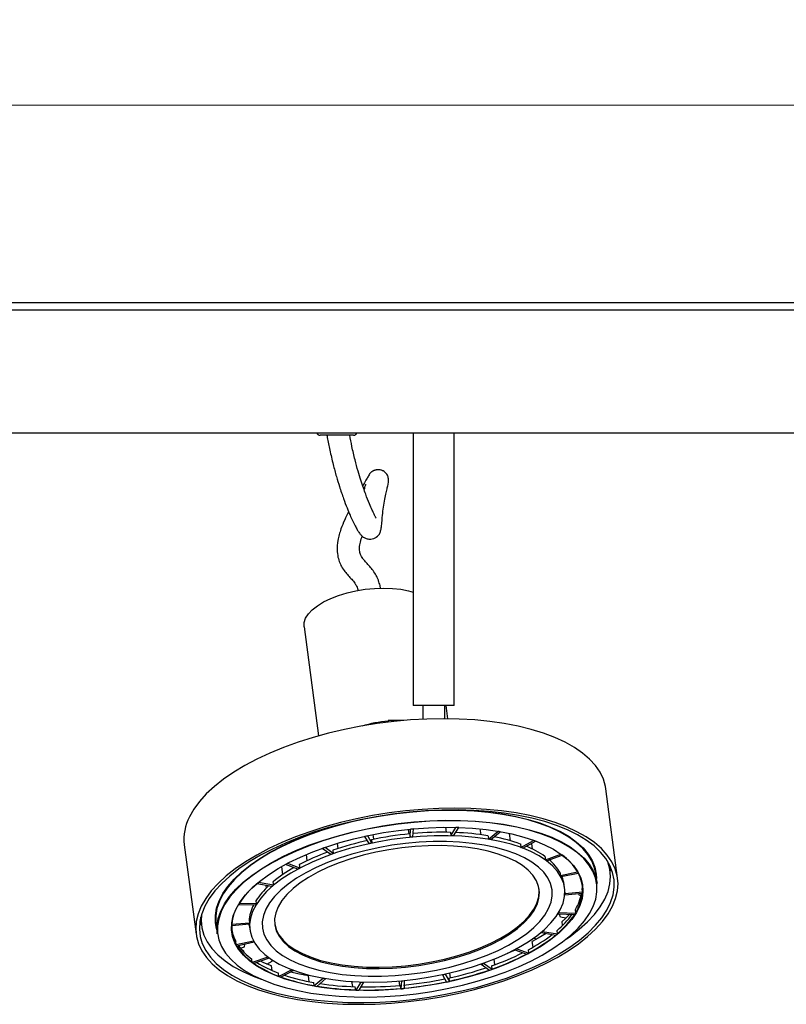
# Model space of a CAD drawing. Header units: millimetres. Extents: x 468 to 995, y 371 to 572.
# Tile 7 of 12: x 813 to 855, y 372 to 425. Entities that reach past the tile are written whole.
import ezdxf

# ---------------------------------------------------------------- set-up
doc = ezdxf.new("R2010")
doc.units = ezdxf.units.MM
doc.styles.add('SLDTEXTSTYLE0', font='TXT', dxfattribs={"width": 0.75})
doc.dimstyles.new('SLDDIMSTYLE0', dxfattribs={"dimtxt": 3.5, "dimasz": 3.556, "dimexe": 0, "dimexo": 0.0625, "dimgap": 0.875, "dimtad": 1, "dimdec": 0, "dimlfac": 5, "dimrnd": 1e-09, "dimzin": 12, "dimdsep": 46, "dimtxsty": 'SLDTEXTSTYLE0', "dimblk1": 'CLOSED', "dimblk2": 'CLOSED', "dimsah": 1, "dimcen": 0.09, "dimadec": 0, "dimazin": 3, "dimtfac": 1, "dimtdec": 0, "dimtofl": 0, "dimtmove": 0, "dimatfit": 3, "dimldrblk": 'CLOSED', "dimfxl": 0, "dimfrac": 2, "dimtolj": 1, "dimtzin": 12, "dimarcsym": 0})

# ---------------------------------------------------------------- blocks, each defined once
blk = doc.blocks.new('_Closed')
at = {"color": 0, "linetype": 'ByBlock', "lineweight": -2}
for p, q in [((-1, 0.166667), (0, 0)), ((-1, 0.166667), (-1, -0.166667)), ((0, 0), (-1, -0.166667)), ((0, 0), (-1, 0))]:
    blk.add_line(p, q, dxfattribs=at)
blk = doc.blocks.new('_D_1')
at = {"color": 7, "linetype": 'Continuous', "lineweight": 0}
for p, q in [((595.643, 411.017), (595.643, 421.613)), ((895.643, 411.017), (895.643, 421.613)), ((895.643, 420.613), (595.643, 420.613))]:
    blk.add_line(p, q, dxfattribs=at)
at = {"color": 7, "linetype": 'Continuous', "lineweight": 18, "xscale": 3.556, "yscale": 3.556, "rotation": 180.0000000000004}
blk.add_blockref('_Closed', (595.643, 420.613, 3.564), dxfattribs=at)
at = {"color": 7, "linetype": 'Continuous', "lineweight": 18, "xscale": 3.556, "yscale": 3.556}
blk.add_blockref('_Closed', (895.643, 420.613, 3.564), dxfattribs=at)
at = {"color": 7, "linetype": 'Continuous', "lineweight": 18, "insert": (746.525, 425.125), "char_height": 3.5, "attachment_point": 1, "style": 'SLDTEXTSTYLE0'}
blk.add_mtext('1500', dxfattribs=at)

msp = doc.modelspace()

# ---------------------------------------------------------------- linework, layer by layer
at = {"color": 7, "linetype": 'Continuous', "lineweight": 25}
for p, q in [((895.643, 410.017), (595.643, 410.017)), ((895.643, 409.617), (595.643, 409.617)), ((895.243, 403.017), (596.043, 403.017)), ((831.233, 402.917), (829.543, 402.917)), ((831.343, 402.917), (831.233, 402.917)), ((834.543, 403.017), (834.543, 388.417)), ((836.743, 388.417), (836.743, 403.017)), ((828.686, 392.645), (829.461, 386.793)), ((836.743, 388.417), (834.543, 388.417)), ((835.048, 388.417), (835.048, 387.687)), ((836.238, 387.713), (836.238, 388.417)), ((836.4, 387.711), (836.307, 388.417)), ((833.194, 387.587), (833.166, 387.529)), ((833.19, 387.617), (833.194, 387.587)), ((833.996, 387.617), (833.19, 387.617)), ((845.501, 379.161), (844.867, 383.953)), ((834.265, 381.788), (834.298, 381.539)), ((834.375, 381.365), (834.392, 381.792)), ((834.392, 381.792), (834.391, 381.801)), ((834.522, 381.378), (834.556, 381.808)), ((834.556, 381.808), (834.555, 381.816)), ((836.269, 381.898), (836.305, 381.63)), ((836.532, 381.626), (836.535, 381.631)), ((836.535, 381.631), (836.559, 381.447)), ((836.559, 381.447), (836.82, 381.884)), ((836.701, 381.443), (836.977, 381.879)), ((836.82, 381.884), (836.818, 381.893)), ((836.977, 381.879), (836.976, 381.889)), ((838.12, 381.814), (838.162, 381.5)), ((838.584, 381.262), (839.07, 381.678)), ((838.71, 381.24), (839.21, 381.654)), ((839.07, 381.678), (839.069, 381.689)), ((839.21, 381.654), (839.209, 381.665)), ((831.952, 381.41), (831.951, 381.419)), ((832.179, 381.02), (831.952, 381.41)), ((832.112, 381.444), (832.111, 381.453)), ((832.323, 381.051), (832.112, 381.444)), ((832.301, 381.231), (832.299, 381.236)), ((832.299, 381.236), (832.323, 381.051)), ((832.378, 381.507), (832.411, 381.254)), ((834.35, 381.549), (834.375, 381.365)), ((834.35, 381.544), (834.35, 381.549)), ((838.554, 381.441), (838.56, 381.446)), ((838.56, 381.446), (838.584, 381.262)), ((839.687, 381.571), (839.74, 381.177)), ((840.312, 380.822), (840.99, 381.189)), ((840.413, 380.784), (841.103, 381.147)), ((840.99, 381.189), (840.988, 381.203)), ((841.103, 381.147), (841.101, 381.161)), ((822.264, 380.96), (822.899, 376.168)), ((829.667, 380.762), (829.666, 380.772)), ((830.123, 380.438), (829.667, 380.762)), ((829.812, 380.813), (829.81, 380.823)), ((830.253, 380.483), (829.812, 380.813)), ((830.234, 380.664), (830.229, 380.668)), ((830.229, 380.668), (830.253, 380.483)), ((830.467, 381.035), (830.505, 380.755)), ((840.279, 381.002), (840.287, 381.007)), ((840.287, 381.007), (840.312, 380.822)), ((840.885, 381.032), (840.925, 380.73)), ((828.798, 380.435), (828.843, 380.099)), ((841.59, 380.338), (841.6, 380.342)), ((841.6, 380.342), (841.624, 380.157)), ((841.624, 380.157), (842.448, 380.451)), ((841.694, 380.106), (842.527, 380.394)), ((842.448, 380.451), (842.446, 380.468)), ((842.527, 380.394), (842.524, 380.411)), ((827.478, 379.788), (827.536, 379.356)), ((827.692, 379.894), (827.691, 379.906)), ((828.346, 379.657), (827.692, 379.894)), ((827.812, 379.958), (827.81, 379.969)), ((828.453, 379.714), (827.812, 379.958)), ((828.437, 379.895), (828.429, 379.898)), ((828.429, 379.898), (828.453, 379.714)), ((842.396, 379.495), (842.407, 379.498)), ((842.407, 379.498), (842.432, 379.313)), ((842.432, 379.313), (843.346, 379.512)), ((843.346, 379.512), (843.344, 379.53)), ((845.116, 379.554), (845.075, 379.87)), ((827.032, 378.978), (827.022, 378.98)), ((827.022, 378.98), (827.047, 378.795)), ((842.466, 379.252), (843.384, 379.444)), ((843.384, 379.444), (843.382, 379.462)), ((844.398, 378.888), (844.328, 379.414)), ((826.162, 378.864), (826.16, 378.88)), ((826.969, 378.73), (826.162, 378.864)), ((826.248, 378.937), (826.246, 378.952)), ((827.047, 378.795), (826.248, 378.937)), ((826.645, 378.784), (826.663, 378.645)), ((842.655, 378.64), (842.631, 378.824)), ((842.68, 378.347), (843.622, 378.438)), ((843.622, 378.438), (843.597, 378.623)), ((826.115, 377.974), (826.104, 377.974)), ((826.104, 377.974), (826.129, 377.789)), ((842.668, 378.337), (842.676, 378.28)), ((842.67, 378.421), (842.68, 378.347)), ((842.676, 378.28), (843.617, 378.364)), ((843.446, 378.236), (843.406, 378.345)), ((843.431, 378.347), (843.412, 378.328)), ((843.543, 378.234), (843.446, 378.236)), ((825.181, 377.743), (825.179, 377.761)), ((826.087, 377.721), (825.181, 377.743)), ((825.228, 377.819), (825.226, 377.837)), ((826.129, 377.789), (825.228, 377.819)), ((843.257, 377.302), (843.232, 377.487)), ((823.126, 376.964), (823.168, 376.648)), ((825.749, 376.951), (825.738, 376.95)), ((825.738, 376.95), (825.762, 376.766)), ((842.307, 377.27), (842.309, 377.256)), ((842.309, 377.256), (843.21, 377.226)), ((842.349, 377.339), (842.351, 377.324)), ((842.351, 377.324), (843.257, 377.302)), ((842.43, 377.076), (842.382, 377.223)), ((842.728, 377.026), (842.43, 377.076)), ((823.966, 376.718), (824.035, 376.192)), ((824.816, 376.607), (824.814, 376.625)), ((825.758, 376.699), (824.816, 376.607)), ((824.821, 376.681), (824.818, 376.699)), ((825.762, 376.766), (824.821, 376.681)), ((825.758, 376.59), (825.783, 376.406)), ((841.467, 376.324), (841.468, 376.315)), ((841.468, 376.315), (842.275, 376.181)), ((842.275, 376.181), (842.251, 376.366)), ((842.548, 376.637), (842.521, 376.841)), ((825.972, 375.794), (825.054, 375.601)), ((825.968, 375.824), (825.972, 375.794)), ((841.158, 375.897), (840.996, 375.956)), ((841.39, 376.259), (841.391, 376.25)), ((841.391, 376.25), (842.19, 376.109)), ((825.054, 375.601), (825.029, 375.786)), ((826.006, 375.732), (825.092, 375.533)), ((825.275, 375.416), (825.498, 375.493)), ((825.465, 375.247), (825.322, 375.359)), ((825.498, 375.493), (825.508, 375.624)), ((826.002, 375.76), (826.006, 375.732)), ((839.983, 375.338), (839.984, 375.331)), ((839.984, 375.331), (840.626, 375.088)), ((840.091, 375.395), (840.092, 375.389)), ((840.092, 375.389), (840.745, 375.151)), ((840.745, 375.151), (840.721, 375.336)), ((840.965, 375.472), (840.926, 375.768)), ((825.472, 375.195), (825.465, 375.247)), ((825.911, 374.652), (825.887, 374.836)), ((826.743, 374.939), (825.911, 374.652)), ((826.814, 374.888), (825.989, 374.595)), ((826.742, 374.951), (826.743, 374.939)), ((826.812, 374.9), (826.814, 374.888)), ((826.971, 374.713), (826.974, 374.789)), ((838.912, 374.528), (838.873, 374.825)), ((826.69, 374.565), (826.971, 374.713)), ((826.982, 374.216), (826.949, 374.462)), ((828.025, 374.261), (827.335, 373.898)), ((828.126, 374.223), (827.448, 373.856)), ((828.023, 374.269), (828.025, 374.261)), ((828.125, 374.231), (828.126, 374.223)), ((838.184, 374.567), (838.185, 374.562)), ((838.185, 374.562), (838.626, 374.232)), ((838.314, 374.613), (838.315, 374.608)), ((838.315, 374.608), (838.77, 374.283)), ((838.77, 374.283), (838.746, 374.468)), ((827.335, 373.898), (827.31, 374.082)), ((828.677, 373.98), (828.742, 374.034)), ((828.964, 373.621), (828.922, 373.934)), ((829.728, 373.805), (829.228, 373.391)), ((829.854, 373.783), (829.368, 373.367)), ((829.727, 373.811), (829.728, 373.805)), ((829.853, 373.789), (829.854, 373.783)), ((834.063, 373.681), (834.046, 373.253)), ((834.063, 373.686), (834.063, 373.681)), ((836.114, 373.999), (836.115, 373.994)), ((836.115, 373.994), (836.326, 373.601)), ((836.258, 374.03), (836.258, 374.025)), ((836.258, 374.025), (836.485, 373.636)), ((836.485, 373.636), (836.461, 373.82)), ((836.533, 373.836), (836.5, 374.085)), ((829.228, 373.391), (829.203, 373.576)), ((831.295, 373.356), (831.258, 373.631)), ((831.461, 373.166), (831.436, 373.351)), ((831.737, 373.602), (831.461, 373.166)), ((831.879, 373.598), (831.618, 373.161)), ((831.736, 373.608), (831.737, 373.602)), ((831.878, 373.604), (831.879, 373.598)), ((833.82, 373.419), (833.788, 373.661)), ((833.882, 373.238), (833.857, 373.422)), ((833.916, 373.667), (833.882, 373.238)), ((833.915, 373.672), (833.916, 373.667))]:
    msp.add_line(p, q, dxfattribs=at)
at = {"color": 7, "linetype": 'Continuous', "lineweight": 25, "flags": 128}
for points in [[(828.686, 392.645), (828.685, 392.65), (828.693, 392.875), (828.771, 393.104), (828.918, 393.334), (829.131, 393.559), (829.406, 393.775), (829.736, 393.977), (830.116, 394.161), (830.537, 394.324), (830.992, 394.462), (831.47, 394.572), (831.961, 394.653), (832.457, 394.702), (832.947, 394.718), (833.421, 394.702), (833.868, 394.653), (834.281, 394.572), (834.543, 394.499)], [(844.867, 383.953), (844.846, 384.081), (844.737, 384.468), (844.558, 384.843), (844.312, 385.203), (843.999, 385.546), (843.622, 385.87), (843.183, 386.173), (842.685, 386.453), (842.13, 386.709), (841.523, 386.938), (840.867, 387.14), (840.166, 387.313), (839.424, 387.456), (838.645, 387.568), (837.836, 387.648), (837, 387.697), (836.143, 387.713), (835.27, 387.697), (834.387, 387.648), (833.499, 387.568), (832.611, 387.456), (831.728, 387.313), (830.858, 387.14), (830.004, 386.938), (829.171, 386.709), (828.366, 386.453), (827.593, 386.173), (826.857, 385.87), (826.162, 385.546), (825.513, 385.203), (824.914, 384.843), (824.367, 384.468), (823.878, 384.081), (823.448, 383.683), (823.081, 383.279), (822.778, 382.869), (822.542, 382.456)], [(823.176, 377.665), (823.008, 377.252), (822.909, 376.842), (822.879, 376.437), (822.919, 376.04), (823.029, 375.653), (823.208, 375.278), (823.454, 374.918), (823.767, 374.575), (824.144, 374.251), (824.583, 373.948), (825.081, 373.667), (825.635, 373.412), (826.242, 373.183), (826.899, 372.981), (827.6, 372.808), (828.342, 372.665), (829.12, 372.553), (829.93, 372.473), (830.766, 372.424), (831.622, 372.408), (832.495, 372.424), (833.379, 372.473), (834.267, 372.553), (835.155, 372.665), (836.037, 372.808), (836.908, 372.981), (837.762, 373.183), (838.594, 373.412), (839.399, 373.667), (840.172, 373.948), (840.909, 374.251), (841.603, 374.575), (842.253, 374.918), (842.852, 375.278), (843.398, 375.653), (843.888, 376.04), (844.317, 376.437), (844.685, 376.842), (844.988, 377.252), (845.224, 377.665), (845.392, 378.077), (845.491, 378.487), (845.521, 378.892), (845.481, 379.289), (845.371, 379.676), (845.192, 380.051), (844.946, 380.411), (844.634, 380.754), (844.257, 381.079), (843.818, 381.382), (843.319, 381.662), (842.765, 381.917), (842.158, 382.147), (841.501, 382.348), (840.8, 382.521), (840.058, 382.664), (839.28, 382.776), (838.47, 382.857), (837.635, 382.905), (836.778, 382.921), (835.905, 382.905), (835.021, 382.857), (834.133, 382.776), (833.245, 382.664), (832.363, 382.521), (831.492, 382.348), (830.638, 382.147), (829.806, 381.917), (829.001, 381.662), (828.228, 381.382), (827.492, 381.079), (826.797, 380.754), (826.148, 380.411), (825.548, 380.051), (825.002, 379.676), (824.512, 379.289), (824.083, 378.892), (823.715, 378.487), (823.413, 378.077), (823.176, 377.665)], [(823.37, 377.665), (823.203, 377.254), (823.105, 376.847), (823.078, 376.444), (823.121, 376.049), (823.234, 375.665), (823.417, 375.293), (823.667, 374.936), (823.984, 374.596), (824.366, 374.276), (824.81, 373.977), (825.313, 373.701), (825.873, 373.451), (826.485, 373.227), (827.146, 373.031), (827.851, 372.864), (828.597, 372.728), (829.378, 372.623), (830.19, 372.55), (831.027, 372.509), (831.884, 372.501), (832.755, 372.526), (833.636, 372.583), (834.52, 372.672), (835.403, 372.792), (836.277, 372.944), (837.139, 373.125), (837.982, 373.335), (838.801, 373.573), (839.591, 373.836), (840.347, 374.123), (841.064, 374.433), (841.737, 374.763), (842.363, 375.112), (842.938, 375.477), (843.457, 375.855), (843.918, 376.246), (844.317, 376.645), (844.652, 377.05), (844.921, 377.459), (845.122, 377.87), (845.255, 378.279), (845.317, 378.685), (845.309, 379.084), (845.231, 379.474), (845.083, 379.852), (844.867, 380.217), (844.583, 380.566), (844.233, 380.896), (843.82, 381.206), (843.346, 381.493), (842.814, 381.757), (842.228, 381.994), (841.591, 382.204), (840.907, 382.385), (840.181, 382.537), (839.417, 382.657), (838.62, 382.747), (837.795, 382.804), (836.947, 382.828), (836.082, 382.82), (835.205, 382.779), (834.322, 382.706), (833.438, 382.601), (832.559, 382.465), (831.69, 382.298), (830.837, 382.103), (830.006, 381.879), (829.2, 381.628), (828.427, 381.353), (827.69, 381.054), (826.994, 380.733), (826.344, 380.394), (825.743, 380.037), (825.196, 379.665), (824.705, 379.28), (824.275, 378.885), (823.908, 378.483), (823.605, 378.075), (823.37, 377.665)], [(844.328, 379.414), (844.26, 379.73), (844.117, 380.091), (843.906, 380.437), (843.628, 380.768), (843.285, 381.08), (842.88, 381.371), (842.415, 381.64), (841.893, 381.884), (841.319, 382.102), (840.696, 382.293), (840.028, 382.455), (839.319, 382.587), (838.576, 382.688), (837.802, 382.757), (837.003, 382.794), (836.185, 382.799), (835.353, 382.772), (834.513, 382.713), (833.67, 382.621), (832.83, 382.499), (831.999, 382.346), (831.183, 382.165), (830.388, 381.955), (829.617, 381.718), (828.878, 381.457), (828.175, 381.172), (827.513, 380.867), (826.896, 380.542), (826.328, 380.2), (825.814, 379.844), (825.357, 379.475), (824.96, 379.097), (824.626, 378.712), (824.356, 378.322), (824.154, 377.931), (824.02, 377.54), (823.955, 377.153), (823.959, 376.773), (823.966, 376.718)], [(836.53, 382.828), (837.007, 382.821), (837.807, 382.784), (838.582, 382.714), (839.327, 382.613), (840.037, 382.481), (840.706, 382.319), (841.331, 382.128), (841.906, 381.909), (842.428, 381.664), (842.894, 381.395), (843.3, 381.103), (843.644, 380.791), (843.922, 380.46), (844.134, 380.112), (844.278, 379.751), (844.352, 379.379), (844.363, 379.156)], [(824.035, 376.192), (824.029, 376.247), (824.024, 376.628), (824.089, 377.015), (824.223, 377.405), (824.426, 377.797), (824.695, 378.186), (825.03, 378.572), (825.427, 378.95), (825.884, 379.318), (826.398, 379.675), (826.965, 380.016), (827.582, 380.341), (828.245, 380.647), (828.948, 380.932), (829.687, 381.193), (830.457, 381.429), (831.253, 381.639), (832.069, 381.821), (832.899, 381.974), (833.739, 382.096), (834.582, 382.187)], [(834.584, 382.16), (833.742, 382.069), (832.904, 381.947), (832.075, 381.795), (831.261, 381.614), (830.467, 381.404), (829.698, 381.168), (828.96, 380.907), (828.259, 380.623), (827.598, 380.318), (826.982, 379.994), (826.415, 379.653), (825.902, 379.297), (825.446, 378.929), (825.05, 378.552), (824.716, 378.167), (824.447, 377.779), (824.245, 377.388), (824.111, 376.998), (824.046, 376.612), (824.051, 376.232), (824.125, 375.861), (824.268, 375.501), (824.479, 375.156), (824.757, 374.826), (825.099, 374.515), (825.503, 374.224), (825.967, 373.956), (826.488, 373.712), (827.061, 373.494), (827.683, 373.303), (828.35, 373.142), (829.056, 373.01), (829.799, 372.91), (830.571, 372.84), (831.368, 372.803), (832.185, 372.798), (833.015, 372.825), (833.854, 372.885), (834.695, 372.976), (835.533, 373.098), (836.362, 373.25), (837.177, 373.432), (837.971, 373.641), (838.74, 373.877), (839.477, 374.138), (840.179, 374.422), (840.84, 374.727), (841.456, 375.051), (842.022, 375.392), (842.535, 375.748), (842.992, 376.116), (843.388, 376.493), (843.722, 376.878), (843.991, 377.267), (844.193, 377.657), (844.326, 378.047), (844.391, 378.433), (844.387, 378.813), (844.313, 379.184), (844.17, 379.544), (843.959, 379.89), (843.681, 380.219), (843.339, 380.531), (842.934, 380.822), (842.47, 381.09), (841.95, 381.334), (841.377, 381.551), (840.755, 381.742), (840.088, 381.903), (839.381, 382.035), (838.639, 382.136), (837.867, 382.205), (837.07, 382.242), (836.253, 382.247), (835.422, 382.22), (834.584, 382.16)], [(834.582, 382.187), (835.422, 382.247), (836.255, 382.274), (837.073, 382.269), (837.872, 382.232), (838.645, 382.162), (839.389, 382.061), (840.097, 381.93), (840.765, 381.768), (841.389, 381.577), (841.963, 381.359), (842.484, 381.114), (842.949, 380.846), (843.354, 380.554), (843.697, 380.242), (843.975, 379.912), (844.187, 379.565), (844.33, 379.205), (844.398, 378.888)], [(824.001, 376.452), (823.937, 376.788), (823.932, 377.169), (823.998, 377.557), (824.132, 377.948), (824.335, 378.34), (824.605, 378.731), (824.94, 379.117), (825.338, 379.496), (825.796, 379.865), (826.311, 380.222), (826.879, 380.564), (827.498, 380.89), (828.161, 381.196), (828.866, 381.481), (829.606, 381.743), (830.378, 381.98), (830.606, 382.044)], [(834.557, 381.817), (835.365, 381.873), (836.165, 381.898), (836.95, 381.889), (837.716, 381.849), (838.455, 381.777), (839.163, 381.673), (839.834, 381.538), (840.464, 381.374), (841.048, 381.181), (841.581, 380.961), (842.059, 380.716), (842.48, 380.447), (842.839, 380.156), (843.135, 379.846), (843.364, 379.518), (843.526, 379.176), (843.619, 378.822), (843.642, 378.458), (843.596, 378.087), (843.48, 377.712), (843.295, 377.335), (843.044, 376.96), (842.727, 376.589), (842.347, 376.225), (841.906, 375.871), (841.409, 375.528), (840.859, 375.201), (840.26, 374.891), (839.615, 374.6), (838.931, 374.331), (838.212, 374.085), (837.463, 373.865), (836.691, 373.672), (835.9, 373.508), (835.097, 373.373), (834.287, 373.269), (833.476, 373.196), (832.671, 373.156), (831.878, 373.148), (831.102, 373.172), (830.349, 373.228), (829.624, 373.317), (828.934, 373.436), (828.283, 373.586), (827.676, 373.764), (827.117, 373.971), (826.611, 374.204), (826.161, 374.461), (825.77, 374.741), (825.443, 375.042), (825.18, 375.361), (824.984, 375.696), (824.857, 376.045), (824.799, 376.404), (824.81, 376.772), (824.891, 377.146), (825.042, 377.522), (825.26, 377.898), (825.545, 378.271), (825.893, 378.639), (826.304, 378.999), (826.773, 379.347), (827.297, 379.683), (827.873, 380.002), (828.495, 380.303), (829.16, 380.583), (829.862, 380.84), (830.597, 381.073), (831.358, 381.28), (832.14, 381.459), (832.938, 381.609), (833.746, 381.728), (834.557, 381.817)], [(833.916, 373.672), (834.685, 373.757), (835.451, 373.873), (836.206, 374.019), (836.945, 374.194), (837.661, 374.397), (838.348, 374.625), (839.002, 374.878), (839.615, 375.153), (840.185, 375.447), (840.704, 375.758), (841.17, 376.084), (841.578, 376.422), (841.926, 376.769), (842.209, 377.123), (842.426, 377.479), (842.575, 377.836), (842.655, 378.191), (842.665, 378.54), (842.606, 378.88), (842.476, 379.209), (842.278, 379.524), (842.014, 379.823), (841.684, 380.103), (841.293, 380.361), (840.844, 380.595), (840.339, 380.805), (839.784, 380.987), (839.182, 381.14), (838.54, 381.263), (837.861, 381.356), (837.153, 381.416), (836.42, 381.444), (835.669, 381.44), (834.906, 381.404), (834.137, 381.335), (833.369, 381.234), (832.608, 381.103), (831.86, 380.942), (831.132, 380.753), (830.429, 380.537), (829.758, 380.296), (829.124, 380.032), (828.532, 379.748), (827.987, 379.445), (827.494, 379.126), (827.056, 378.793), (826.678, 378.45), (826.362, 378.1), (826.112, 377.744), (825.928, 377.387), (825.814, 377.031), (825.769, 376.679), (825.794, 376.334), (825.888, 375.999), (826.052, 375.677), (826.284, 375.369), (826.581, 375.08), (826.941, 374.811), (827.362, 374.564), (827.84, 374.342), (828.37, 374.146), (828.949, 373.978), (829.572, 373.84), (830.233, 373.732), (830.927, 373.655), (831.649, 373.611), (832.391, 373.599), (833.149, 373.619), (833.916, 373.672)], [(826.448, 376.827), (826.457, 376.493), (826.536, 376.169), (826.684, 375.857), (826.901, 375.56), (827.184, 375.281), (827.531, 375.022), (827.938, 374.786), (828.403, 374.574), (828.92, 374.39), (829.484, 374.233), (830.092, 374.107), (830.737, 374.011), (831.414, 373.947), (832.116, 373.916), (832.837, 373.917), (833.571, 373.951), (834.31, 374.017), (835.049, 374.115), (835.78, 374.244), (836.497, 374.402), (837.193, 374.589), (837.863, 374.802), (838.499, 375.04), (839.097, 375.301), (839.651, 375.581), (840.155, 375.879), (840.605, 376.192), (840.998, 376.517), (841.329, 376.852), (841.596, 377.192), (841.796, 377.535), (841.928, 377.878), (841.99, 378.218), (841.981, 378.552), (841.902, 378.876), (841.753, 379.188), (841.537, 379.485), (841.254, 379.764), (840.907, 380.023), (840.499, 380.259), (840.035, 380.471), (839.518, 380.656), (838.953, 380.812), (838.346, 380.939), (837.7, 381.034), (837.024, 381.098), (836.322, 381.13), (835.601, 381.128), (834.867, 381.095), (834.128, 381.028), (833.389, 380.93), (832.658, 380.802), (831.941, 380.643), (831.244, 380.456), (830.575, 380.243), (829.938, 380.005), (829.341, 379.745), (828.787, 379.464), (828.283, 379.166), (827.832, 378.853), (827.44, 378.528), (827.108, 378.194), (826.841, 377.853), (826.641, 377.51), (826.51, 377.167), (826.448, 376.827)], [(827.11, 376.983), (827.12, 376.664), (827.201, 376.355), (827.351, 376.058), (827.569, 375.777), (827.853, 375.513), (828.2, 375.271), (828.607, 375.052), (829.069, 374.859), (829.583, 374.693), (830.143, 374.556), (830.743, 374.45), (831.377, 374.375), (832.039, 374.332), (832.723, 374.322), (833.422, 374.345), (834.129, 374.4), (834.836, 374.487), (835.537, 374.606), (836.225, 374.754), (836.893, 374.931), (837.534, 375.134), (838.142, 375.362), (838.711, 375.613), (839.235, 375.884), (839.709, 376.171), (840.128, 376.473), (840.489, 376.787), (840.787, 377.109), (841.02, 377.436), (841.185, 377.764), (841.281, 378.092), (841.306, 378.414), (841.261, 378.729), (841.145, 379.032), (840.961, 379.322), (840.71, 379.594), (840.394, 379.847), (840.016, 380.078), (839.581, 380.285), (839.092, 380.464), (838.555, 380.616), (837.975, 380.738), (837.357, 380.829), (836.707, 380.887), (836.033, 380.914), (835.341, 380.908), (834.638, 380.868), (833.93, 380.797), (833.225, 380.694), (832.529, 380.561), (831.851, 380.398), (831.195, 380.208), (830.57, 379.992), (829.981, 379.752), (829.434, 379.491), (828.934, 379.211), (828.487, 378.916), (828.096, 378.608), (827.766, 378.29), (827.501, 377.965), (827.301, 377.637), (827.171, 377.309), (827.11, 376.983)], [(842.755, 375.918), (842.946, 376.051), (843.445, 376.434), (843.884, 376.827), (844.259, 377.228), (844.569, 377.635), (844.811, 378.045), (844.984, 378.455), (845.086, 378.863), (845.118, 379.265), (845.078, 379.66), (844.968, 380.045), (844.949, 380.093)], [(845.017, 379.978), (845.096, 379.681), (845.116, 379.554)], [(827.114, 376.715), (827.191, 376.426), (827.341, 376.129), (827.559, 375.848), (827.843, 375.584), (828.191, 375.342), (828.597, 375.123), (829.06, 374.93), (829.574, 374.764), (830.133, 374.627), (830.733, 374.521), (831.367, 374.446), (832.03, 374.403), (832.714, 374.393), (833.413, 374.416), (834.119, 374.471), (834.827, 374.558), (835.528, 374.677), (836.216, 374.825), (836.883, 375.002), (837.524, 375.205), (838.132, 375.433), (838.701, 375.684), (839.225, 375.955), (839.7, 376.242), (840.119, 376.544), (840.48, 376.858), (840.778, 377.18), (841.01, 377.507), (841.176, 377.835), (841.271, 378.163), (841.297, 378.485), (841.289, 378.592)], [(843.592, 378.867), (843.598, 378.64), (843.597, 378.623)], [(823.168, 376.648), (823.149, 376.917), (823.154, 377.083)], [(823.19, 377.212), (823.171, 376.901), (823.211, 376.506), (823.321, 376.122), (823.502, 375.75), (823.751, 375.393), (824.068, 375.053), (824.451, 374.733), (824.896, 374.435), (825.401, 374.161), (825.963, 373.912), (826.395, 373.751)], [(842.94, 377.235), (842.712, 377.012), (842.521, 376.841)], [(825.758, 376.59), (825.748, 376.69), (825.747, 376.697)], [(841.66, 376.203), (841.245, 375.947), (840.926, 375.768)], [(840.014, 375.32), (840.004, 375.316), (839.568, 375.13)], [(826.949, 374.462), (826.539, 374.631), (826.345, 374.721)], [(828.922, 373.934), (828.348, 374.049), (827.971, 374.139)]]:
    msp.add_lwpolyline(points, dxfattribs=at)
at = {"color": 7, "linetype": 'Continuous', "lineweight": 25}
for centre, radius, start, end in [((829.543, 403.117), 0.2, 210, 270), ((831.343, 403.117), 0.2, 270, 330), ((833.891, 379.985), 7.634, 95.2366, 105.9897), ((833.886, 380.491), 7.128, 88.9617, 91.6189), ((824.836, 381.257), 2.589, 152.393, 186.584), ((836.433, 360.842), 21.05, 95.1147, 95.5633), ((836.117, 363.721), 17.91, 88.6601, 95.0612), ((836.267, 367.473), 14.155, 80.7707, 87.7958), ((836.373, 363.547), 18.342, 88.1119, 88.6036), ((836.862, 368.415), 13.446, 79.942, 80.5468), ((835.727, 364.675), 16.906, 102.4437, 108.9602), ((836.311, 361.416), 20.463, 101.8405, 102.2976), ((836.188, 362.656), 18.977, 95.5552, 101.8185), ((836.211, 362.513), 18.941, 95.1147, 95.5633), ((836.157, 364.947), 16.504, 88.1119, 88.6036), ((836.597, 369.327), 12.099, 79.942, 80.5468), ((837.165, 372.31), 9.233, 70.2279, 79.2858), ((838.186, 373.47), 8.213, 69.1936, 70.0337), ((834.247, 368.766), 12.555, 110.0206, 117.5669), ((835.307, 364.91), 16.825, 109.0631, 109.5839), ((836.101, 363.03), 18.413, 101.8405, 102.2976), ((837.788, 373.876), 7.39, 69.1936, 70.0337), ((838.72, 376.245), 4.999, 54.8102, 67.9876), ((835.198, 366.174), 15.14, 109.0631, 109.5839), ((839.402, 377.034), 3.833, 53.262, 54.5634), ((840.189, 378.166), 2.576, 30.3951, 50.4529), ((839.979, 376.98), 4.26, 53.262, 54.5634), ((840.821, 378.006), 2.947, 31.1267, 54.8805), ((831.905, 373.017), 7.7, 119.2862, 129.2644), ((833.214, 369.697), 11.596, 117.767, 118.4345), ((833.315, 370.481), 10.435, 117.767, 118.4345), ((841.41, 378.383), 2.241, 28.2551, 30.2518), ((840.69, 378.297), 2.017, 28.2551, 30.2518), ((840.907, 378.593), 1.739, 7.6462, 22.6051), ((841.687, 378.531), 1.934, 357.789, 28.7807), ((829.146, 375.273), 4.684, 129.5999, 146.8111), ((829.441, 375.825), 3.959, 132.1455, 147.3787), ((830.494, 373.807), 6.659, 129.6134, 130.5796), ((830.867, 374.179), 5.992, 129.6134, 130.5796), ((841.656, 378.518), 1.968, 355.4991, 357.6769), ((840.911, 378.419), 1.771, 355.4991, 357.6769), ((841.026, 378.84), 2.588, 328.4812, 349.3065), ((841.11, 378.642), 2.519, 328.3494, 353.6608), ((826.903, 376.583), 2.088, 145.6628, 207.5132), ((828.058, 376.027), 3.35, 147.6576, 149.1849), ((827.783, 376.78), 2.041, 152.4522, 177.0699), ((828.676, 376.177), 3.015, 147.6576, 149.1849), ((839.004, 380.229), 5.046, 310.0451, 323.5553), ((839.14, 379.942), 4.882, 309.9326, 326.2037), ((839.762, 378.869), 3.015, 327.6576, 329.1849), ((840.379, 379.018), 3.35, 327.6576, 329.1849), ((826.782, 376.527), 1.968, 175.4991, 177.6769), ((826.787, 376.74), 2, 190.3333, 208.494), ((827.527, 376.627), 1.771, 175.4991, 177.6769), ((837.571, 380.866), 5.992, 309.6134, 310.5796), ((827.748, 376.748), 2.017, 208.2551, 210.2518), ((836.321, 383.564), 9.331, 298.136, 307.3426), ((836.452, 383.211), 9.115, 298.0814, 308.8494), ((837.944, 381.238), 6.659, 309.6134, 310.5796), ((827.028, 376.662), 2.241, 208.2551, 210.2518), ((827.694, 377.153), 3.058, 211.9425, 234.285), ((827.738, 377.395), 3.159, 215.7257, 234.1114), ((835.123, 384.565), 10.435, 297.767, 298.4345), ((829.036, 378.011), 3.833, 233.262, 234.5634), ((833.906, 388.192), 14.553, 289.4242, 296.5268), ((833.991, 387.863), 14.379, 289.3735, 297.3868), ((835.224, 385.349), 11.596, 297.767, 298.4345), ((828.459, 378.065), 4.26, 233.262, 234.5634), ((829.42, 379.595), 6.051, 235.6386, 249.9802), ((829.468, 379.924), 6.227, 237.8347, 249.7329), ((830.649, 381.169), 7.39, 249.1936, 250.0337), ((832.472, 392.18), 18.956, 282.2163, 288.8907), ((832.434, 392.414), 19.024, 282.3232, 288.4296), ((833.24, 388.872), 15.14, 289.0631, 289.5839), ((833.131, 390.135), 16.825, 289.0631, 289.5839), ((830.252, 381.575), 8.213, 249.1936, 250.0337), ((831.038, 383.995), 10.74, 250.5772, 260.2842), ((831.061, 384.369), 10.952, 251.8305, 260.2348), ((831.841, 385.718), 12.099, 259.942, 260.5468), ((832.227, 392.533), 18.941, 275.1147, 275.5633), ((831.976, 394.458), 21.119, 275.5575, 281.6313), ((832.337, 392.016), 18.413, 281.8405, 282.2976), ((831.576, 386.63), 13.446, 259.942, 260.5468), ((831.938, 389.167), 15.99, 260.8131, 268.283), ((831.925, 389.484), 16.141, 261.5218, 268.2643), ((832.065, 391.498), 18.342, 268.1119, 268.6036), ((832.077, 393.142), 19.968, 268.7143, 275.1802), ((832.051, 393.361), 20.02, 269.0704, 275.1755), ((832.281, 390.098), 16.504, 268.1119, 268.6036), ((832.005, 394.204), 21.05, 275.1147, 275.5633), ((831.999, 394.284), 21.112, 275.478, 281.8014), ((832.127, 393.629), 20.463, 281.8405, 282.2976)]:
    msp.add_arc(centre, radius, start, end, dxfattribs=at)
for points, knots in [([(829.915, 402.917), (829.922, 402.876), (829.965, 402.607), (830.075, 402.079), (830.236, 401.377), (830.412, 400.724), (830.6, 400.107), (830.794, 399.538), (830.986, 399.031), (831.147, 398.643), (831.293, 398.32), (831.421, 398.058), (831.534, 397.854), (831.633, 397.695), (831.722, 397.579), (831.803, 397.497), (831.91, 397.42), (832.071, 397.353), (832.24, 397.338), (832.408, 397.367), (832.58, 397.453), (832.679, 397.548), (832.735, 397.628), (832.78, 397.729), (832.823, 397.896), (832.854, 398.161), (832.884, 398.528), (832.927, 398.947), (832.99, 399.372), (833.065, 399.734), (833.134, 400.03), (833.189, 400.252), (833.223, 400.457), (833.201, 400.676), (833.129, 400.833), (833.036, 400.932), (832.953, 400.988), (832.877, 401.022), (832.807, 401.046), (832.727, 401.06), (832.647, 401.063), (832.584, 401.058), (832.537, 401.049), (832.499, 401.04), (832.476, 401.032), (832.444, 401.02), (832.421, 401.011), (832.398, 401), (832.375, 400.988), (832.352, 400.976), (832.33, 400.962), (832.303, 400.944), (832.275, 400.923), (832.242, 400.892), (832.201, 400.838), (832.142, 400.74), (832.044, 400.563), (831.94, 400.377), (831.852, 400.223), (831.836, 400.195)], [0, 0, 0, 0, 0.005141, 0.033746, 0.066776, 0.095172, 0.119824, 0.151279, 0.177848, 0.200694, 0.220582, 0.243541, 0.263073, 0.279592, 0.299281, 0.313166, 0.323741, 0.336301, 0.350286, 0.360886, 0.369636, 0.379682, 0.391301, 0.406948, 0.435969, 0.474503, 0.522816, 0.579878, 0.633741, 0.681383, 0.722485, 0.757055, 0.787942, 0.810429, 0.832561, 0.84225, 0.849272, 0.852001, 0.854403, 0.858587, 0.861858, 0.864438, 0.86656, 0.868474, 0.871784, 0.873048, 0.874132, 0.875139, 0.876194, 0.877407, 0.878848, 0.880651, 0.88387, 0.895566, 0.913852, 0.937717, 0.965722, 0.99381, 1, 1, 1, 1]), ([(832.545, 398.461), (832.548, 398.461), (832.557, 398.461), (832.521, 398.523), (832.445, 398.674), (832.335, 398.907), (832.184, 399.256), (832.021, 399.667), (831.867, 400.099), (831.729, 400.512), (831.575, 401.012), (831.411, 401.62), (831.258, 402.266), (831.174, 402.715), (831.136, 402.917)], [0, 0, 0, 0, 0.03059, 0.096358, 0.1642, 0.242554, 0.336945, 0.451702, 0.519422, 0.596025, 0.683321, 0.784405, 0.903351, 1, 1, 1, 1]), ([(832.014, 400.25), (832.006, 400.253), (831.975, 400.265), (831.942, 400.151), (831.914, 400.044), (831.903, 400.002)], [0, 0, 0, 0, 0.189761, 0.686883, 1, 1, 1, 1]), ([(831.076, 398.82), (831.074, 398.816), (830.999, 398.675), (830.849, 398.356), (830.681, 397.947), (830.565, 397.576), (830.476, 397.193), (830.446, 396.78), (830.497, 396.382), (830.597, 396.065), (830.746, 395.779), (830.917, 395.549), (831.106, 395.337), (831.29, 395.143), (831.444, 394.942), (831.544, 394.755), (831.576, 394.624), (831.587, 394.583)], [0, 0, 0, 0, 0.002049, 0.067591, 0.144092, 0.192614, 0.247065, 0.342023, 0.419443, 0.493521, 0.567043, 0.65556, 0.736872, 0.823304, 0.907044, 0.970796, 1, 1, 1, 1]), ([(832.787, 394.701), (832.783, 394.729), (832.765, 394.859), (832.714, 395.024), (832.628, 395.253), (832.509, 395.483), (832.338, 395.731), (832.153, 395.945), (831.976, 396.135), (831.823, 396.312), (831.711, 396.493), (831.653, 396.731), (831.662, 396.994), (831.722, 397.275), (831.788, 397.452), (831.806, 397.5)], [0, 0, 0, 0, 0.018559, 0.083814, 0.12681, 0.194244, 0.279944, 0.374822, 0.477874, 0.588215, 0.700026, 0.802959, 0.894744, 0.971373, 1, 1, 1, 1])]:
    msp.add_open_spline(points, degree=3, knots=knots, dxfattribs=at)

# ---------------------------------------------------------------- dimensions: what is measured, and where the dimension line sits
at = {"color": 7, "linetype": 'Continuous', "lineweight": 18}
dim = msp.add_linear_dim(base=(595.643, 420.613), p1=(895.643, 410.017), p2=(595.643, 410.017), dimstyle='SLDDIMSTYLE0', dxfattribs=at)
dim.commit()
dim.dimension.update_dxf_attribs({"geometry": '_D_1', "text_midpoint": (751.698, 420.613), "dimtype": 160})

doc.saveas('drawing.dxf')
